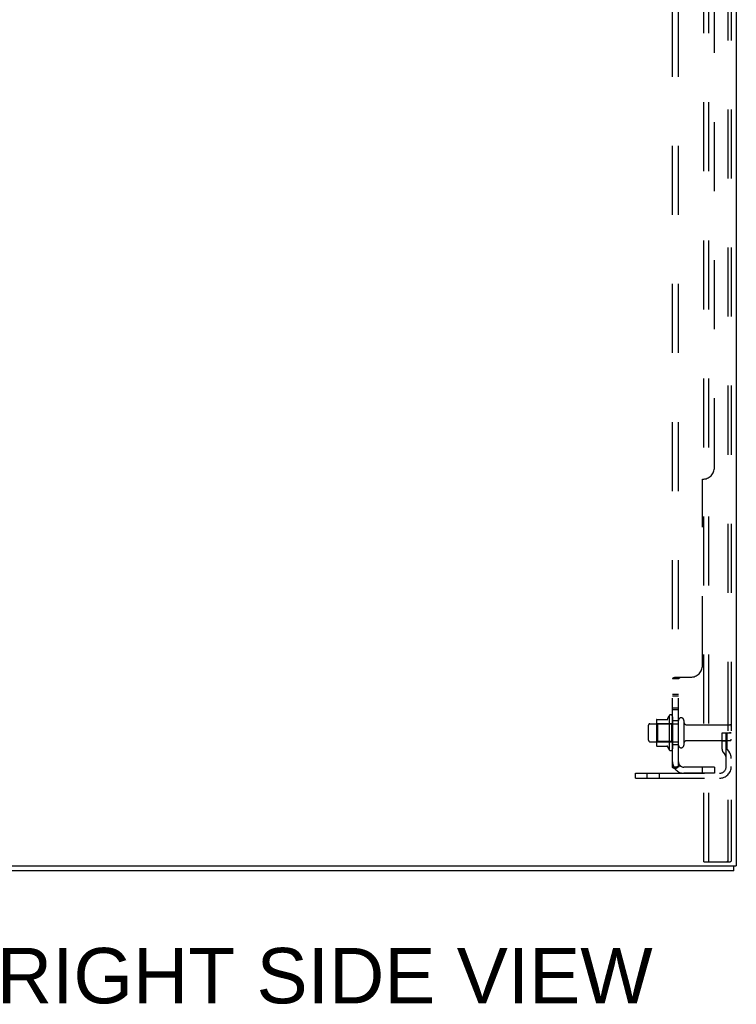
# Model space of a CAD drawing. Header units: inches. Extents: x 0 to 262, y 0 to 169.
# Tile 249 of 256: x 139 to 154, y 46 to 67. Entities that reach past the tile are written whole.
import ezdxf

# ---------------------------------------------------------------- set-up
doc = ezdxf.new("R2010")
doc.units = ezdxf.units.IN
doc.header["$LTSCALE"] = 14.384615
doc.header["$MEASUREMENT"] = 0
doc.linetypes.add('HIDDEN', pattern=[0.2, 0.1, -0.1])
doc.layers.get('0').update_dxf_attribs({"linetype": 'CONTINUOUS'})
for name, color, linetype in [('DEFAULT_2', 8, 'HIDDEN'), ('DIMENSIONS', 7, 'CONTINUOUS'), ('SUBPANEL', 7, 'CONTINUOUS')]:
    doc.layers.add(name, color=color, linetype=linetype)
doc.styles.get("Standard").update_dxf_attribs({"font": 'arial.ttf'})

msp = doc.modelspace()

# ---------------------------------------------------------------- linework, layer by layer
at = {"color": 3, "linetype": 'Continuous'}
for p in [(153.949, 125.906), (135.949, 49.33)]:
    msp.add_line(p, (153.949, 49.33), dxfattribs=at)
at = {"color": 7, "linetype": 'Continuous'}
for q in [(153.897, 49.33), (136.001, 49.226)]:
    msp.add_line((153.897, 49.226), q, dxfattribs=at)
at = {"layer": 'DEFAULT_2', "color": 8, "linetype": 'HIDDEN'}
for p, q in [((153.27, 49.413), (153.27, 125.531)), ((153.374, 49.413), (153.374, 125.531)), ((153.771, 125.501), (153.771, 49.443)), ((153.845, 125.501), (153.845, 49.443)), ((152.284, 52.356), (152.284, 51.845)), ((152.294, 52.378), (152.522, 52.378)), ((152.55, 52.456), (152.55, 51.745)), ((152.62, 52.435), (152.62, 51.766)), ((152.745, 51.843), (152.745, 52.358)), ((152.855, 52.358), (152.855, 51.843)), ((152.12, 51.943), (152.12, 52.258)), ((152.15, 52.288), (152.745, 52.288)), ((152.304, 52.284), (152.284, 52.304)), ((152.6, 52.284), (152.304, 52.284)), ((152.304, 52.284), (152.304, 51.917)), ((152.6, 52.284), (152.62, 52.304)), ((152.6, 52.284), (152.6, 51.917)), ((152.917, 52.266), (153.815, 52.266)), ((152.15, 51.913), (152.745, 51.913)), ((152.304, 51.917), (152.284, 51.897)), ((152.6, 51.917), (152.304, 51.917)), ((152.6, 51.917), (152.62, 51.897)), ((152.917, 51.936), (153.815, 51.936)), ((153.651, 52.101), (153.741, 52.101)), ((153.651, 51.76), (153.651, 52.101)), ((153.755, 51.926), (153.651, 51.926)), ((153.741, 52.101), (153.845, 52.101)), ((153.741, 51.399), (153.741, 52.101)), ((153.755, 51.76), (153.755, 52.101)), ((153.845, 52.101), (153.806, 52.101)), ((152.294, 51.823), (152.522, 51.823)), ((153.672, 51.693), (153.721, 51.625)), ((153.757, 51.754), (153.806, 51.686)), ((151.845, 51.257), (153.598, 51.257)), ((151.845, 51.153), (151.845, 51.257)), ((151.845, 51.153), (153.598, 51.153)), ((152.092, 51.153), (152.092, 51.257)), ((152.348, 51.153), (152.348, 51.257)), ((153.27, 49.413), (153.75, 49.413)), ((153.75, 49.413), (153.824, 49.413))]:
    msp.add_line(p, q, dxfattribs=at)
for points in [[(153.771, 49.443), (153.771, 49.435), (153.769, 49.428), (153.765, 49.422), (153.761, 49.417), (153.756, 49.414), (153.75, 49.413)], [(153.845, 49.443), (153.844, 49.435), (153.842, 49.428), (153.839, 49.422), (153.834, 49.417), (153.829, 49.414), (153.824, 49.413)]]:
    msp.add_lwpolyline(points, dxfattribs=at)
for centre, radius, start, end in [((152.294, 52.368), 0.01, 90, 174.8062), ((152.425, 52.356), 0.141, 174.7919, 180), ((152.503, 52.388), 0.01, 270, 336.0321), ((153.15, 52.101), 0.698, 149.3369, 156.0321), ((152.582, 52.435), 0.0384, 0, 145.5503), ((152.8, 52.358), 0.055, 0, 180), ((152.917, 52.328), 0.0625, 180, 270), ((152.15, 52.258), 0.03, 90, 180), ((153.815, 52.236), 0.03, 0, 90), ((152.15, 51.943), 0.03, 180, 270), ((152.917, 51.873), 0.0625, 90, 180), ((153.815, 51.966), 0.03, 270, 360), ((152.425, 51.845), 0.141, 180, 185.2081), ((152.294, 51.833), 0.01, 185.1938, 270), ((152.503, 51.813), 0.01, 23.9679, 90), ((153.15, 52.101), 0.698, 203.9679, 210.6631), ((152.582, 51.766), 0.0384, 214.4497, 360), ((152.8, 51.843), 0.055, 180, 360), ((153.765, 51.76), 0.114, 180, 215.7539), ((153.765, 51.76), 0.01, 180, 215.7539), ((153.637, 51.565), 0.104, 0, 35.7539), ((153.637, 51.565), 0.208, 0, 35.7539), ((153.598, 51.399), 0.246, 270, 360), ((153.598, 51.399), 0.142, 270, 360)]:
    msp.add_arc(centre, radius, start, end, dxfattribs=at)
at = {"layer": 'SUBPANEL', "color": 8, "linetype": 'HIDDEN'}
for p, q in [((152.62, 51.382), (152.62, 119.069)), ((152.745, 51.382), (152.745, 119.069)), ((153.495, 57.632), (153.495, 112.819)), ((153.245, 53.507), (153.245, 57.382)), ((152.62, 53.223), (152.62, 53.221)), ((152.745, 53.221), (152.62, 53.221)), ((152.674, 53.257), (152.995, 53.257)), ((152.745, 52.896), (152.62, 52.896)), ((152.745, 52.86), (152.62, 52.86)), ((152.745, 52.615), (152.62, 52.615)), ((152.745, 52.579), (152.62, 52.579)), ((152.745, 52.351), (152.62, 52.351)), ((152.745, 51.851), (152.62, 51.851)), ((152.745, 51.382), (152.62, 51.382)), ((152.674, 51.343), (152.77, 51.423)), ((152.688, 51.382), (152.689, 51.382)), ((153.495, 51.382), (152.857, 51.382)), ((153.245, 51.257), (153.245, 51.382)), ((153.495, 51.382), (153.495, 51.257)), ((153.495, 51.257), (152.857, 51.257))]:
    msp.add_line(p, q, dxfattribs=at)
for points in [[(152.639, 53.24), (152.636, 53.238), (152.632, 53.236), (152.629, 53.235), (152.627, 53.233), (152.624, 53.231), (152.622, 53.229), (152.621, 53.227), (152.62, 53.225), (152.62, 53.223), (152.62, 53.221)], [(152.632, 53.236), (152.629, 53.235), (152.627, 53.233), (152.624, 53.231), (152.622, 53.229)], [(152.655, 53.246), (152.647, 53.243), (152.643, 53.241), (152.639, 53.24)], [(152.674, 53.257), (152.672, 53.255), (152.669, 53.253), (152.666, 53.252), (152.662, 53.25), (152.659, 53.248), (152.655, 53.246)], [(152.672, 53.255), (152.669, 53.253), (152.666, 53.252)], [(152.759, 53.237), (152.756, 53.234), (152.754, 53.233), (152.752, 53.232), (152.75, 53.23), (152.748, 53.229), (152.747, 53.227), (152.746, 53.226), (152.745, 53.224), (152.745, 53.223), (152.745, 53.221)], [(152.746, 53.226), (152.745, 53.224), (152.745, 53.223), (152.745, 53.221)], [(152.752, 53.232), (152.75, 53.23), (152.748, 53.229)], [(152.77, 53.257), (152.771, 53.255), (152.771, 53.253), (152.771, 53.252), (152.771, 53.25), (152.77, 53.248), (152.769, 53.247), (152.769, 53.245), (152.767, 53.244), (152.766, 53.242), (152.765, 53.241), (152.763, 53.24), (152.761, 53.238), (152.759, 53.237)], [(152.769, 53.245), (152.767, 53.244), (152.766, 53.242), (152.765, 53.241), (152.763, 53.24), (152.761, 53.238)], [(152.77, 53.257), (152.771, 53.255), (152.771, 53.253), (152.771, 53.252), (152.771, 53.25), (152.77, 53.248)], [(152.643, 51.361), (152.639, 51.363), (152.636, 51.365), (152.632, 51.366), (152.629, 51.368), (152.627, 51.37), (152.624, 51.372), (152.622, 51.374), (152.621, 51.376), (152.62, 51.378), (152.62, 51.38), (152.62, 51.382)], [(152.674, 51.343), (152.672, 51.346), (152.669, 51.348), (152.666, 51.35), (152.662, 51.352), (152.659, 51.354), (152.655, 51.356), (152.651, 51.358), (152.643, 51.361)], [(152.686, 51.382), (152.685, 51.382), (152.685, 51.382), (152.685, 51.382), (152.685, 51.382), (152.685, 51.382), (152.686, 51.382), (152.686, 51.382), (152.687, 51.382), (152.687, 51.382), (152.688, 51.382)], [(152.749, 51.405), (152.749, 51.405), (152.749, 51.405), (152.749, 51.405), (152.748, 51.404), (152.748, 51.404), (152.747, 51.404), (152.747, 51.403), (152.746, 51.403), (152.746, 51.403), (152.745, 51.402), (152.744, 51.402), (152.744, 51.402), (152.743, 51.401), (152.742, 51.401), (152.742, 51.401), (152.741, 51.4), (152.74, 51.4), (152.74, 51.4), (152.739, 51.399), (152.738, 51.399), (152.737, 51.398), (152.737, 51.398), (152.736, 51.398), (152.735, 51.397), (152.734, 51.397), (152.733, 51.397), (152.733, 51.396), (152.732, 51.396), (152.731, 51.395), (152.73, 51.395), (152.729, 51.395), (152.728, 51.394), (152.727, 51.394), (152.726, 51.393), (152.726, 51.393), (152.725, 51.393), (152.724, 51.392), (152.723, 51.392), (152.722, 51.392), (152.721, 51.391), (152.719, 51.391), (152.718, 51.39), (152.717, 51.39), (152.716, 51.39), (152.715, 51.389), (152.714, 51.389), (152.713, 51.388), (152.712, 51.388), (152.71, 51.388), (152.709, 51.387), (152.708, 51.387), (152.707, 51.387), (152.706, 51.386), (152.705, 51.386), (152.704, 51.386), (152.703, 51.385), (152.701, 51.385), (152.7, 51.385), (152.699, 51.384), (152.698, 51.384), (152.697, 51.384), (152.696, 51.384), (152.695, 51.383), (152.694, 51.383), (152.693, 51.383), (152.693, 51.383), (152.692, 51.383), (152.691, 51.383), (152.69, 51.382), (152.689, 51.382), (152.688, 51.382), (152.687, 51.382), (152.687, 51.382), (152.686, 51.382), (152.686, 51.382), (152.686, 51.382)], [(152.763, 51.409), (152.759, 51.405), (152.757, 51.403), (152.756, 51.401), (152.754, 51.399), (152.752, 51.397), (152.75, 51.394), (152.748, 51.392), (152.747, 51.39), (152.746, 51.387), (152.745, 51.385), (152.745, 51.383), (152.745, 51.382)], [(152.745, 51.402), (152.745, 51.402), (152.746, 51.403), (152.746, 51.403), (152.747, 51.403), (152.747, 51.404), (152.748, 51.404), (152.748, 51.404), (152.748, 51.404), (152.749, 51.405), (152.749, 51.405), (152.749, 51.405)], [(152.77, 51.423), (152.771, 51.422), (152.771, 51.421), (152.771, 51.42), (152.771, 51.419), (152.77, 51.418), (152.769, 51.417), (152.769, 51.416), (152.767, 51.414), (152.766, 51.413), (152.765, 51.411), (152.763, 51.409)]]:
    msp.add_lwpolyline(points, dxfattribs=at)
for centre, radius, start, end in [((153.245, 57.632), 0.25, 270, 360), ((152.995, 53.507), 0.25, 270, 360), ((152.857, 51.494), 0.237, 180, 270), ((152.857, 51.494), 0.112, 180, 270)]:
    msp.add_arc(centre, radius, start, end, dxfattribs=at)

# ---------------------------------------------------------------- texts
at = {"layer": 'DIMENSIONS', "color": 2, "linetype": 'Continuous', "insert": (145.31, 47.617), "char_height": 1.15385, "width": 13.76037, "attachment_point": 2, "line_spacing_factor": 0.9}
msp.add_mtext('RIGHT SIDE VIEW', dxfattribs=at)

doc.saveas('drawing.dxf')
